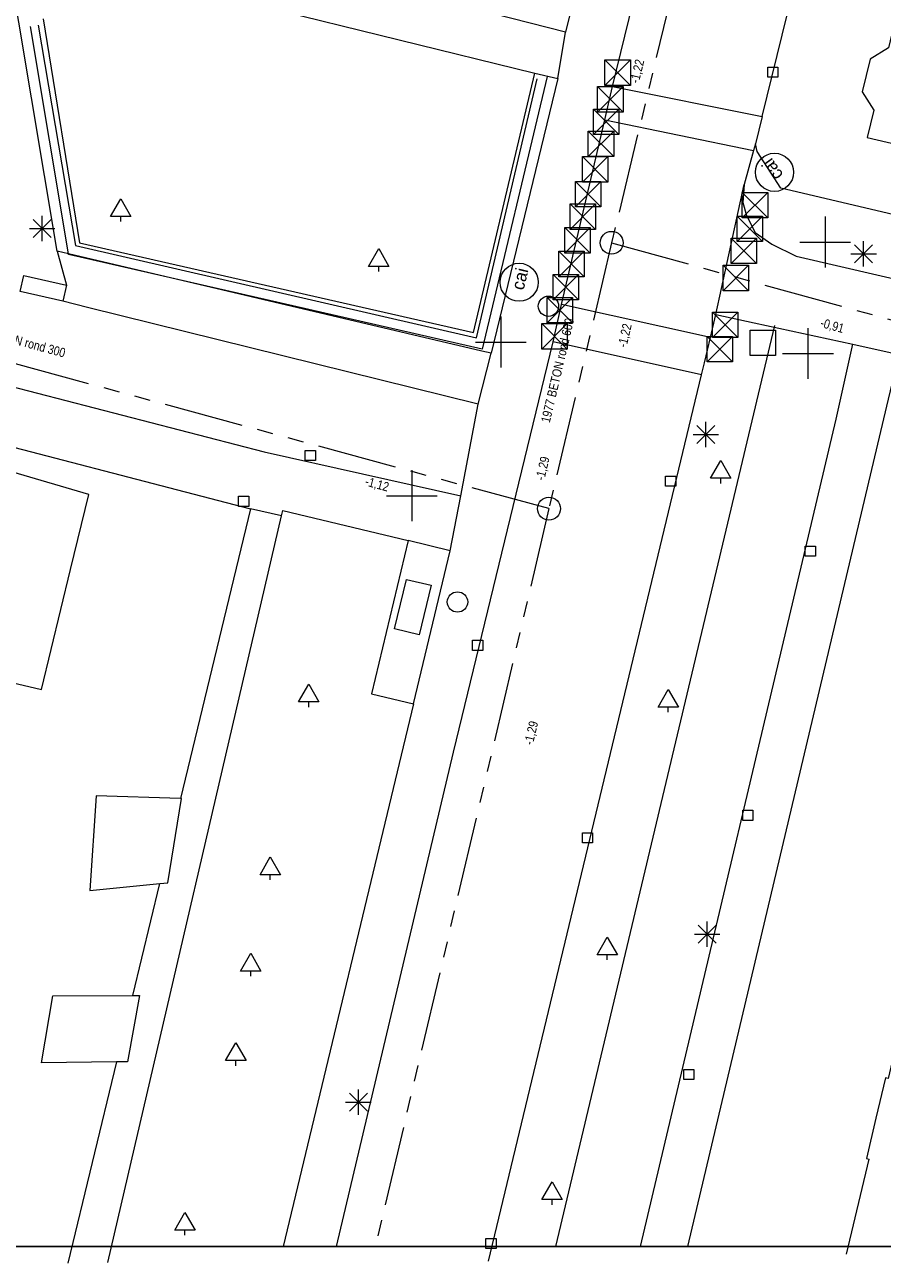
# Model space of a CAD drawing. Header units: millimetres. Extents: x 812 to 183790, y 13 to 580968.
# Tile 16 of 256: x 182613 to 182647, y 580301 to 580349. Entities that reach past the tile are written whole.
import ezdxf

# ---------------------------------------------------------------- set-up
doc = ezdxf.new("R2010")
doc.units = ezdxf.units.MM
doc.header["$LTSCALE"] = 5
for name, pattern in [('DGN1', [336.0003, 0, -336.0003]), ('DGN2', [448.0004, 224.0002, -224.0002]), ('DGN3', [672.0006, 448.0004, -224.0002]), ('PHANTOM2', [1.25, 0.625, -0.125, 0.125, -0.125, 0.125, -0.125])]:
    doc.linetypes.add(name, pattern=pattern)
for name, color, linetype, lineweight in [('(presentatie) Code LVGOHA (lijn of vlak) (zonder attributen) niet in de presentatietabel', 7, 'Continuous', 0), ('000 BOB begin', 252, 'Continuous', 13), ('000 BOB eind', 252, 'Continuous', 13), ('000 Specificaties_S', 252, 'Continuous', 13), ('046 GEMENGD STELSEL', 252, 'PHANTOM2', 0), ('afsluitpaal', 252, 'Continuous', 9), ('bank', 252, 'Continuous', 9), ('beheer openbare ruimte groenbeheer', 252, 'Continuous', 9), ('beheer openbare ruimte wegbeheer', 252, 'Continuous', 9), ('boom', 252, 'Continuous', 9), ('cai-kast', 252, 'Continuous', 9), ('Grens overig bouwwerk IMGEO uitbreiding populatie', 7, 'Continuous', 0), ('hek', 252, 'DGN3', 9), ('hoofdgebouw', 252, 'Continuous', 9), ('inspectie- rioolput', 252, 'Continuous', 9), ('kant verharding', 252, 'Continuous', 9), ('kolk', 252, 'Continuous', 9), ('lichtmast', 252, 'Continuous', 9), ('maaiveld', 6, 'Continuous', 0), ('sluitlijn', 252, 'DGN3', 9), ('verkeersbord', 252, 'Continuous', 9), ('waterleidingput', 252, 'Continuous', 9)]:
    doc.layers.add(name, color=color, linetype=linetype, lineweight=lineweight)
doc.layers.add('afval apart plaats', color=7, linetype='Continuous', lineweight=0, true_color=0x777c00)
doc.layers.add('scheidingsmuur', color=1, linetype='DGN1', lineweight=13, true_color=0xff0000)
doc.styles.add('Arial Narrow', font='Arial Narrow.shx')
doc.styles.add('Styledgn000', font='dgn000.shx')

# ---------------------------------------------------------------- blocks, each defined once
blk = doc.blocks.new('BOOM970')
at = {"layer": 'boom', "color": 251, "linetype": 'Continuous', "lineweight": 0, "true_color": 0x696969}
blk.add_line((0, -0.433), (0, -0.233), dxfattribs=at)
at = {"layer": 'boom', "color": 251, "linetype": 'Continuous', "lineweight": 0, "true_color": 0x696969, "flags": 128}
blk.add_lwpolyline([(-0.4, -0.233), (0, 0.467), (0.4, -0.233), (-0.4, -0.233)], dxfattribs=at)
blk = doc.blocks.new('SKOLK1325')
at = {"layer": 'kolk', "color": 251, "linetype": 'Continuous', "lineweight": 0, "true_color": 0x696969, "flags": 128}
blk.add_lwpolyline([(-0.2, 0.4), (0.2, 0.4), (0.2, 0), (-0.2, 0), (-0.2, 0.4)], dxfattribs=at)
blk = doc.blocks.new('SKOLK1371')
at = {"layer": 'kolk', "color": 251, "linetype": 'Continuous', "lineweight": 0, "true_color": 0x696969, "flags": 128}
blk.add_lwpolyline([(-0.2, 0.4), (0.2, 0.4), (0.2, 0), (-0.2, 0), (-0.2, 0.4)], dxfattribs=at)
blk = doc.blocks.new('SKOLK1539')
at = {"layer": 'kolk', "color": 251, "linetype": 'Continuous', "lineweight": 0, "true_color": 0x696969, "flags": 128}
blk.add_lwpolyline([(-0.2, 0.4), (0.2, 0.4), (0.2, 0), (-0.2, 0), (-0.2, 0.4)], dxfattribs=at)
blk = doc.blocks.new('HINDER390')
at = {"layer": 'afsluitpaal', "color": 251, "linetype": 'Continuous', "lineweight": 0, "true_color": 0x696969}
for p, q in [((-0.5, 0.5), (0.5, -0.5)), ((0.5, 0.5), (-0.5, -0.5))]:
    blk.add_line(p, q, dxfattribs=at)
at = {"layer": 'afsluitpaal', "color": 251, "linetype": 'Continuous', "lineweight": 0, "true_color": 0x696969, "flags": 128}
blk.add_lwpolyline([(-0.5, 0.5), (0.5, 0.5), (0.5, -0.5), (-0.5, -0.5), (-0.5, 0.5)], dxfattribs=at)
blk = doc.blocks.new('VERKB39')
at = {"layer": 'verkeersbord', "color": 251, "linetype": 'Continuous', "lineweight": 0, "true_color": 0x696969}
for p, q in [((0, 1), (0, -1)), ((-1, 0), (1, 0))]:
    blk.add_line(p, q, dxfattribs=at)
blk = doc.blocks.new('BOOM1245')
at = {"layer": 'boom', "color": 251, "linetype": 'Continuous', "lineweight": 0, "true_color": 0x696969}
blk.add_line((0, -0.433), (0, -0.233), dxfattribs=at)
at = {"layer": 'boom', "color": 251, "linetype": 'Continuous', "lineweight": 0, "true_color": 0x696969, "flags": 128}
blk.add_lwpolyline([(-0.4, -0.233), (0, 0.467), (0.4, -0.233), (-0.4, -0.233)], dxfattribs=at)
blk = doc.blocks.new('LANTP786')
at = {"layer": 'lichtmast', "color": 251, "linetype": 'Continuous', "lineweight": 0, "true_color": 0x696969}
for p, q in [((0, -0.5), (0, 0.5)), ((-0.5, 0), (0.5, 0.001)), ((0.354, -0.354), (-0.354, 0.354)), ((-0.354, -0.354), (0.354, 0.354))]:
    blk.add_line(p, q, dxfattribs=at)
blk = doc.blocks.new('HINDER438')
at = {"layer": 'afsluitpaal', "color": 251, "linetype": 'Continuous', "lineweight": 0, "true_color": 0x696969}
for p, q in [((-0.5, 0.5), (0.5, -0.5)), ((0.5, 0.5), (-0.5, -0.5))]:
    blk.add_line(p, q, dxfattribs=at)
at = {"layer": 'afsluitpaal', "color": 251, "linetype": 'Continuous', "lineweight": 0, "true_color": 0x696969, "flags": 128}
blk.add_lwpolyline([(-0.5, 0.5), (0.5, 0.5), (0.5, -0.5), (-0.5, -0.5), (-0.5, 0.5)], dxfattribs=at)
blk = doc.blocks.new('HINDER443')
at = {"layer": 'afsluitpaal', "color": 251, "linetype": 'Continuous', "lineweight": 0, "true_color": 0x696969}
for p, q in [((-0.5, 0.5), (0.5, -0.5)), ((0.5, 0.5), (-0.5, -0.5))]:
    blk.add_line(p, q, dxfattribs=at)
at = {"layer": 'afsluitpaal', "color": 251, "linetype": 'Continuous', "lineweight": 0, "true_color": 0x696969, "flags": 128}
blk.add_lwpolyline([(-0.5, 0.5), (0.5, 0.5), (0.5, -0.5), (-0.5, -0.5), (-0.5, 0.5)], dxfattribs=at)
blk = doc.blocks.new('SKOLK1885')
at = {"layer": 'kolk', "color": 251, "linetype": 'Continuous', "lineweight": 0, "true_color": 0x696969, "flags": 128}
blk.add_lwpolyline([(-0.2, 0.4), (0.2, 0.4), (0.2, 0), (-0.2, 0), (-0.2, 0.4)], dxfattribs=at)
blk = doc.blocks.new('SKOLK1891')
at = {"layer": 'kolk', "color": 251, "linetype": 'Continuous', "lineweight": 0, "true_color": 0x696969, "flags": 128}
blk.add_lwpolyline([(-0.2, 0.4), (0.2, 0.4), (0.2, 0), (-0.2, 0), (-0.2, 0.4)], dxfattribs=at)
blk = doc.blocks.new('HINDER455')
at = {"layer": 'afsluitpaal', "color": 251, "linetype": 'Continuous', "lineweight": 0, "true_color": 0x696969}
for p, q in [((-0.5, 0.5), (0.5, -0.5)), ((0.5, 0.5), (-0.5, -0.5))]:
    blk.add_line(p, q, dxfattribs=at)
at = {"layer": 'afsluitpaal', "color": 251, "linetype": 'Continuous', "lineweight": 0, "true_color": 0x696969, "flags": 128}
blk.add_lwpolyline([(-0.5, 0.5), (0.5, 0.5), (0.5, -0.5), (-0.5, -0.5), (-0.5, 0.5)], dxfattribs=at)
blk = doc.blocks.new('SKOLK2120')
at = {"layer": 'kolk', "color": 251, "linetype": 'Continuous', "lineweight": 0, "true_color": 0x696969, "flags": 128}
blk.add_lwpolyline([(-0.2, 0.4), (0.2, 0.4), (0.2, 0), (-0.2, 0), (-0.2, 0.4)], dxfattribs=at)
blk = doc.blocks.new('BOOM1706')
at = {"layer": 'boom', "color": 251, "linetype": 'Continuous', "lineweight": 0, "true_color": 0x696969}
blk.add_line((0, -0.433), (0, -0.233), dxfattribs=at)
at = {"layer": 'boom', "color": 251, "linetype": 'Continuous', "lineweight": 0, "true_color": 0x696969, "flags": 128}
blk.add_lwpolyline([(-0.4, -0.233), (0, 0.467), (0.4, -0.233), (-0.4, -0.233)], dxfattribs=at)
blk = doc.blocks.new('BOOM1817')
at = {"layer": 'boom', "color": 251, "linetype": 'Continuous', "lineweight": 0, "true_color": 0x696969}
blk.add_line((0, -0.433), (0, -0.233), dxfattribs=at)
at = {"layer": 'boom', "color": 251, "linetype": 'Continuous', "lineweight": 0, "true_color": 0x696969, "flags": 128}
blk.add_lwpolyline([(-0.4, -0.233), (0, 0.467), (0.4, -0.233), (-0.4, -0.233)], dxfattribs=at)
blk = doc.blocks.new('HINDER505')
at = {"layer": 'afsluitpaal', "color": 251, "linetype": 'Continuous', "lineweight": 0, "true_color": 0x696969}
for p, q in [((-0.5, 0.5), (0.5, -0.5)), ((0.5, 0.5), (-0.5, -0.5))]:
    blk.add_line(p, q, dxfattribs=at)
at = {"layer": 'afsluitpaal', "color": 251, "linetype": 'Continuous', "lineweight": 0, "true_color": 0x696969, "flags": 128}
blk.add_lwpolyline([(-0.5, 0.5), (0.5, 0.5), (0.5, -0.5), (-0.5, -0.5), (-0.5, 0.5)], dxfattribs=at)
blk = doc.blocks.new('VERKB160')
at = {"layer": 'verkeersbord', "color": 251, "linetype": 'Continuous', "lineweight": 0, "true_color": 0x696969}
for p, q in [((0, 1), (0, -1)), ((-1, 0), (1, 0))]:
    blk.add_line(p, q, dxfattribs=at)
blk = doc.blocks.new('SKOLK2598')
at = {"layer": 'kolk', "color": 251, "linetype": 'Continuous', "lineweight": 0, "true_color": 0x696969, "flags": 128}
blk.add_lwpolyline([(-0.2, 0.4), (0.2, 0.4), (0.2, 0), (-0.2, 0), (-0.2, 0.4)], dxfattribs=at)
blk = doc.blocks.new('BOOM2012')
at = {"layer": 'boom', "color": 251, "linetype": 'Continuous', "lineweight": 0, "true_color": 0x696969}
blk.add_line((0, -0.433), (0, -0.233), dxfattribs=at)
at = {"layer": 'boom', "color": 251, "linetype": 'Continuous', "lineweight": 0, "true_color": 0x696969, "flags": 128}
blk.add_lwpolyline([(-0.4, -0.233), (0, 0.467), (0.4, -0.233), (-0.4, -0.233)], dxfattribs=at)
blk = doc.blocks.new('CAITR182')
at = {"layer": 'cai-kast', "color": 251, "linetype": 'Continuous', "lineweight": 0, "true_color": 0x696969}
blk.add_circle((-0.014, 0.019), 0.75, dxfattribs=at)
at = {"layer": 'cai-kast', "color": 251, "linetype": 'Continuous', "lineweight": 0, "true_color": 0x696969, "insert": (-0.093, 0.13), "char_height": 0.5, "attachment_point": 5, "rotation": 125.5189, "line_spacing_factor": 0.8, "style": 'Styledgn000'}
blk.add_mtext('{\\C251;cai}', dxfattribs=at)
blk = doc.blocks.new('LANTP1165')
at = {"layer": 'lichtmast', "color": 251, "linetype": 'Continuous', "lineweight": 0, "true_color": 0x696969}
for p, q in [((0, -0.5), (0, 0.5)), ((-0.5, 0), (0.5, 0.001)), ((0.354, -0.354), (-0.354, 0.354)), ((-0.354, -0.354), (0.354, 0.354))]:
    blk.add_line(p, q, dxfattribs=at)
blk = doc.blocks.new('HINDER557')
at = {"layer": 'afsluitpaal', "color": 251, "linetype": 'Continuous', "lineweight": 0, "true_color": 0x696969}
for p, q in [((-0.5, 0.5), (0.5, -0.5)), ((0.5, 0.5), (-0.5, -0.5))]:
    blk.add_line(p, q, dxfattribs=at)
at = {"layer": 'afsluitpaal', "color": 251, "linetype": 'Continuous', "lineweight": 0, "true_color": 0x696969, "flags": 128}
blk.add_lwpolyline([(-0.5, 0.5), (0.5, 0.5), (0.5, -0.5), (-0.5, -0.5), (-0.5, 0.5)], dxfattribs=at)
blk = doc.blocks.new('BOOM2164')
at = {"layer": 'boom', "color": 251, "linetype": 'Continuous', "lineweight": 0, "true_color": 0x696969}
blk.add_line((0, -0.433), (0, -0.233), dxfattribs=at)
at = {"layer": 'boom', "color": 251, "linetype": 'Continuous', "lineweight": 0, "true_color": 0x696969, "flags": 128}
blk.add_lwpolyline([(-0.4, -0.233), (0, 0.467), (0.4, -0.233), (-0.4, -0.233)], dxfattribs=at)
blk = doc.blocks.new('LANTP1249')
at = {"layer": 'lichtmast', "color": 251, "linetype": 'Continuous', "lineweight": 0, "true_color": 0x696969}
for p, q in [((0, -0.5), (0, 0.5)), ((-0.5, 0), (0.5, 0.001)), ((0.354, -0.354), (-0.354, 0.354)), ((-0.354, -0.354), (0.354, 0.354))]:
    blk.add_line(p, q, dxfattribs=at)
blk = doc.blocks.new('CAITR208')
at = {"layer": 'cai-kast', "color": 251, "linetype": 'Continuous', "lineweight": 0, "true_color": 0x696969}
blk.add_circle((0.006, 0.023), 0.75, dxfattribs=at)
at = {"layer": 'cai-kast', "color": 251, "linetype": 'Continuous', "lineweight": 0, "true_color": 0x696969, "insert": (0.037, 0.156), "char_height": 0.5, "attachment_point": 5, "rotation": 76.5196, "line_spacing_factor": 0.8, "style": 'Styledgn000'}
blk.add_mtext('{\\C251;cai}', dxfattribs=at)
blk = doc.blocks.new('VERKB244')
at = {"layer": 'verkeersbord', "color": 251, "linetype": 'Continuous', "lineweight": 0, "true_color": 0x696969}
for p, q in [((0, 1), (0, -1)), ((-1, 0), (1, 0))]:
    blk.add_line(p, q, dxfattribs=at)
blk = doc.blocks.new('BOOM2389')
at = {"layer": 'boom', "color": 251, "linetype": 'Continuous', "lineweight": 0, "true_color": 0x696969}
blk.add_line((0, -0.433), (0, -0.233), dxfattribs=at)
at = {"layer": 'boom', "color": 251, "linetype": 'Continuous', "lineweight": 0, "true_color": 0x696969, "flags": 128}
blk.add_lwpolyline([(-0.4, -0.233), (0, 0.467), (0.4, -0.233), (-0.4, -0.233)], dxfattribs=at)
blk = doc.blocks.new('VERKB263')
at = {"layer": 'verkeersbord', "color": 251, "linetype": 'Continuous', "lineweight": 0, "true_color": 0x696969}
for p, q in [((0, 1), (0, -1)), ((-1, 0), (1, 0))]:
    blk.add_line(p, q, dxfattribs=at)
blk = doc.blocks.new('BOOM2586')
at = {"layer": 'boom', "color": 251, "linetype": 'Continuous', "lineweight": 0, "true_color": 0x696969}
blk.add_line((0, -0.433), (0, -0.233), dxfattribs=at)
at = {"layer": 'boom', "color": 251, "linetype": 'Continuous', "lineweight": 0, "true_color": 0x696969, "flags": 128}
blk.add_lwpolyline([(-0.4, -0.233), (0, 0.467), (0.4, -0.233), (-0.4, -0.233)], dxfattribs=at)
blk = doc.blocks.new('HINDER650')
at = {"layer": 'afsluitpaal', "color": 251, "linetype": 'Continuous', "lineweight": 0, "true_color": 0x696969}
for p, q in [((-0.5, 0.5), (0.5, -0.5)), ((0.5, 0.5), (-0.5, -0.5))]:
    blk.add_line(p, q, dxfattribs=at)
at = {"layer": 'afsluitpaal', "color": 251, "linetype": 'Continuous', "lineweight": 0, "true_color": 0x696969, "flags": 128}
blk.add_lwpolyline([(-0.5, 0.5), (0.5, 0.5), (0.5, -0.5), (-0.5, -0.5), (-0.5, 0.5)], dxfattribs=at)
blk = doc.blocks.new('HINDER657')
at = {"layer": 'afsluitpaal', "color": 251, "linetype": 'Continuous', "lineweight": 0, "true_color": 0x696969}
for p, q in [((-0.5, 0.5), (0.5, -0.5)), ((0.5, 0.5), (-0.5, -0.5))]:
    blk.add_line(p, q, dxfattribs=at)
at = {"layer": 'afsluitpaal', "color": 251, "linetype": 'Continuous', "lineweight": 0, "true_color": 0x696969, "flags": 128}
blk.add_lwpolyline([(-0.5, 0.5), (0.5, 0.5), (0.5, -0.5), (-0.5, -0.5), (-0.5, 0.5)], dxfattribs=at)
blk = doc.blocks.new('HINDER659')
at = {"layer": 'afsluitpaal', "color": 251, "linetype": 'Continuous', "lineweight": 0, "true_color": 0x696969}
for p, q in [((-0.5, 0.5), (0.5, -0.5)), ((0.5, 0.5), (-0.5, -0.5))]:
    blk.add_line(p, q, dxfattribs=at)
at = {"layer": 'afsluitpaal', "color": 251, "linetype": 'Continuous', "lineweight": 0, "true_color": 0x696969, "flags": 128}
blk.add_lwpolyline([(-0.5, 0.5), (0.5, 0.5), (0.5, -0.5), (-0.5, -0.5), (-0.5, 0.5)], dxfattribs=at)
blk = doc.blocks.new('HINDER675')
at = {"layer": 'afsluitpaal', "color": 251, "linetype": 'Continuous', "lineweight": 0, "true_color": 0x696969}
for p, q in [((-0.5, 0.5), (0.5, -0.5)), ((0.5, 0.5), (-0.5, -0.5))]:
    blk.add_line(p, q, dxfattribs=at)
at = {"layer": 'afsluitpaal', "color": 251, "linetype": 'Continuous', "lineweight": 0, "true_color": 0x696969, "flags": 128}
blk.add_lwpolyline([(-0.5, 0.5), (0.5, 0.5), (0.5, -0.5), (-0.5, -0.5), (-0.5, 0.5)], dxfattribs=at)
blk = doc.blocks.new('BOOM2784')
at = {"layer": 'boom', "color": 251, "linetype": 'Continuous', "lineweight": 0, "true_color": 0x696969}
blk.add_line((0, -0.433), (0, -0.233), dxfattribs=at)
at = {"layer": 'boom', "color": 251, "linetype": 'Continuous', "lineweight": 0, "true_color": 0x696969, "flags": 128}
blk.add_lwpolyline([(-0.4, -0.233), (0, 0.467), (0.4, -0.233), (-0.4, -0.233)], dxfattribs=at)
blk = doc.blocks.new('BOOM2828')
at = {"layer": 'boom', "color": 251, "linetype": 'Continuous', "lineweight": 0, "true_color": 0x696969}
blk.add_line((0, -0.433), (0, -0.233), dxfattribs=at)
at = {"layer": 'boom', "color": 251, "linetype": 'Continuous', "lineweight": 0, "true_color": 0x696969, "flags": 128}
blk.add_lwpolyline([(-0.4, -0.233), (0, 0.467), (0.4, -0.233), (-0.4, -0.233)], dxfattribs=at)
blk = doc.blocks.new('WATERP297')
at = {"layer": 'waterleidingput', "color": 251, "linetype": 'Continuous', "lineweight": 0, "true_color": 0x696969}
blk.add_circle((0, 0), 0.4, dxfattribs=at)
blk = doc.blocks.new('HINDER687')
at = {"layer": 'afsluitpaal', "color": 251, "linetype": 'Continuous', "lineweight": 0, "true_color": 0x696969}
for p, q in [((-0.5, 0.5), (0.5, -0.5)), ((0.5, 0.5), (-0.5, -0.5))]:
    blk.add_line(p, q, dxfattribs=at)
at = {"layer": 'afsluitpaal', "color": 251, "linetype": 'Continuous', "lineweight": 0, "true_color": 0x696969, "flags": 128}
blk.add_lwpolyline([(-0.5, 0.5), (0.5, 0.5), (0.5, -0.5), (-0.5, -0.5), (-0.5, 0.5)], dxfattribs=at)
blk = doc.blocks.new('SKOLK3805')
at = {"layer": 'kolk', "color": 251, "linetype": 'Continuous', "lineweight": 0, "true_color": 0x696969, "flags": 128}
blk.add_lwpolyline([(-0.2, 0.4), (0.2, 0.4), (0.2, 0), (-0.2, 0), (-0.2, 0.4)], dxfattribs=at)
blk = doc.blocks.new('HINDER720')
at = {"layer": 'afsluitpaal', "color": 251, "linetype": 'Continuous', "lineweight": 0, "true_color": 0x696969}
for p, q in [((-0.5, 0.5), (0.5, -0.5)), ((0.5, 0.5), (-0.5, -0.5))]:
    blk.add_line(p, q, dxfattribs=at)
at = {"layer": 'afsluitpaal', "color": 251, "linetype": 'Continuous', "lineweight": 0, "true_color": 0x696969, "flags": 128}
blk.add_lwpolyline([(-0.5, 0.5), (0.5, 0.5), (0.5, -0.5), (-0.5, -0.5), (-0.5, 0.5)], dxfattribs=at)
blk = doc.blocks.new('HINDER766')
at = {"layer": 'afsluitpaal', "color": 251, "linetype": 'Continuous', "lineweight": 0, "true_color": 0x696969}
for p, q in [((-0.5, 0.5), (0.5, -0.5)), ((0.5, 0.5), (-0.5, -0.5))]:
    blk.add_line(p, q, dxfattribs=at)
at = {"layer": 'afsluitpaal', "color": 251, "linetype": 'Continuous', "lineweight": 0, "true_color": 0x696969, "flags": 128}
blk.add_lwpolyline([(-0.5, 0.5), (0.5, 0.5), (0.5, -0.5), (-0.5, -0.5), (-0.5, 0.5)], dxfattribs=at)
blk = doc.blocks.new('LANTP1764')
at = {"layer": 'lichtmast', "color": 251, "linetype": 'Continuous', "lineweight": 0, "true_color": 0x696969}
for p, q in [((0, -0.5), (0, 0.5)), ((-0.5, 0), (0.5, 0.001)), ((0.354, -0.354), (-0.354, 0.354)), ((-0.354, -0.354), (0.354, 0.354))]:
    blk.add_line(p, q, dxfattribs=at)
blk = doc.blocks.new('HINDER781')
at = {"layer": 'afsluitpaal', "color": 251, "linetype": 'Continuous', "lineweight": 0, "true_color": 0x696969}
for p, q in [((-0.5, 0.5), (0.5, -0.5)), ((0.5, 0.5), (-0.5, -0.5))]:
    blk.add_line(p, q, dxfattribs=at)
at = {"layer": 'afsluitpaal', "color": 251, "linetype": 'Continuous', "lineweight": 0, "true_color": 0x696969, "flags": 128}
blk.add_lwpolyline([(-0.5, 0.5), (0.5, 0.5), (0.5, -0.5), (-0.5, -0.5), (-0.5, 0.5)], dxfattribs=at)
blk = doc.blocks.new('DUMMY118')
at = {"layer": 'afval apart plaats', "color": 251, "lineweight": 0, "true_color": 0x696969, "flags": 128}
blk.add_lwpolyline([(0.5, -0.5), (-0.5, -0.5), (-0.5, 0.5), (0.5, 0.5), (0.5, -0.5)], dxfattribs=at)
blk = doc.blocks.new('BOOM3287')
at = {"layer": 'boom', "color": 251, "linetype": 'Continuous', "lineweight": 0, "true_color": 0x696969}
blk.add_line((0, -0.433), (0, -0.233), dxfattribs=at)
at = {"layer": 'boom', "color": 251, "linetype": 'Continuous', "lineweight": 0, "true_color": 0x696969, "flags": 128}
blk.add_lwpolyline([(-0.4, -0.233), (0, 0.467), (0.4, -0.233), (-0.4, -0.233)], dxfattribs=at)
blk = doc.blocks.new('HINDER787')
at = {"layer": 'afsluitpaal', "color": 251, "linetype": 'Continuous', "lineweight": 0, "true_color": 0x696969}
for p, q in [((-0.5, 0.5), (0.5, -0.5)), ((0.5, 0.5), (-0.5, -0.5))]:
    blk.add_line(p, q, dxfattribs=at)
at = {"layer": 'afsluitpaal', "color": 251, "linetype": 'Continuous', "lineweight": 0, "true_color": 0x696969, "flags": 128}
blk.add_lwpolyline([(-0.5, 0.5), (0.5, 0.5), (0.5, -0.5), (-0.5, -0.5), (-0.5, 0.5)], dxfattribs=at)
blk = doc.blocks.new('LANTP1866')
at = {"layer": 'lichtmast', "color": 251, "linetype": 'Continuous', "lineweight": 0, "true_color": 0x696969}
for p, q in [((0, -0.5), (0, 0.5)), ((-0.5, 0), (0.5, 0.001)), ((0.354, -0.354), (-0.354, 0.354)), ((-0.354, -0.354), (0.354, 0.354))]:
    blk.add_line(p, q, dxfattribs=at)
blk = doc.blocks.new('HINDER801')
at = {"layer": 'afsluitpaal', "color": 251, "linetype": 'Continuous', "lineweight": 0, "true_color": 0x696969}
for p, q in [((-0.5, 0.5), (0.5, -0.5)), ((0.5, 0.5), (-0.5, -0.5))]:
    blk.add_line(p, q, dxfattribs=at)
at = {"layer": 'afsluitpaal', "color": 251, "linetype": 'Continuous', "lineweight": 0, "true_color": 0x696969, "flags": 128}
blk.add_lwpolyline([(-0.5, 0.5), (0.5, 0.5), (0.5, -0.5), (-0.5, -0.5), (-0.5, 0.5)], dxfattribs=at)
blk = doc.blocks.new('RIOOLP1381')
at = {"layer": 'inspectie- rioolput', "color": 251, "linetype": 'Continuous', "lineweight": 0, "true_color": 0x696969}
blk.add_circle((0, 0), 0.9, dxfattribs=at)
blk = doc.blocks.new('HINDER812')
at = {"layer": 'afsluitpaal', "color": 251, "linetype": 'Continuous', "lineweight": 0, "true_color": 0x696969}
for p, q in [((-0.5, 0.5), (0.5, -0.5)), ((0.5, 0.5), (-0.5, -0.5))]:
    blk.add_line(p, q, dxfattribs=at)
at = {"layer": 'afsluitpaal', "color": 251, "linetype": 'Continuous', "lineweight": 0, "true_color": 0x696969, "flags": 128}
blk.add_lwpolyline([(-0.5, 0.5), (0.5, 0.5), (0.5, -0.5), (-0.5, -0.5), (-0.5, 0.5)], dxfattribs=at)
blk = doc.blocks.new('HINDER819')
at = {"layer": 'afsluitpaal', "color": 251, "linetype": 'Continuous', "lineweight": 0, "true_color": 0x696969}
for p, q in [((-0.5, 0.5), (0.5, -0.5)), ((0.5, 0.5), (-0.5, -0.5))]:
    blk.add_line(p, q, dxfattribs=at)
at = {"layer": 'afsluitpaal', "color": 251, "linetype": 'Continuous', "lineweight": 0, "true_color": 0x696969, "flags": 128}
blk.add_lwpolyline([(-0.5, 0.5), (0.5, 0.5), (0.5, -0.5), (-0.5, -0.5), (-0.5, 0.5)], dxfattribs=at)
blk = doc.blocks.new('ZBANK125')
at = {"layer": 'bank', "color": 251, "linetype": 'DGN2', "lineweight": 0, "true_color": 0x696969}
blk.add_line((-0.72, -0.855), (-0.252, 1.089), dxfattribs=at)
at = {"layer": 'bank', "color": 251, "linetype": 'Continuous', "lineweight": 0, "true_color": 0x696969}
for p, q in [((-0.252, 1.089), (0.72, 0.855)), ((0.72, 0.855), (0.252, -1.089)), ((0.252, -1.089), (-0.72, -0.855))]:
    blk.add_line(p, q, dxfattribs=at)
blk = doc.blocks.new('WATERP398')
at = {"layer": 'waterleidingput', "color": 251, "linetype": 'Continuous', "lineweight": 0, "true_color": 0x696969}
blk.add_circle((0, 0), 0.4, dxfattribs=at)
blk = doc.blocks.new('RIOOLP1405')
at = {"layer": 'inspectie- rioolput', "color": 251, "linetype": 'Continuous', "lineweight": 0, "true_color": 0x696969}
blk.add_circle((0, 0), 0.9, dxfattribs=at)
blk = doc.blocks.new('SKOLK4685')
at = {"layer": 'kolk', "color": 251, "linetype": 'Continuous', "lineweight": 0, "true_color": 0x696969, "flags": 128}
blk.add_lwpolyline([(-0.2, 0.4), (0.2, 0.4), (0.2, 0), (-0.2, 0), (-0.2, 0.4)], dxfattribs=at)
blk = doc.blocks.new('SKOLK4723')
at = {"layer": 'kolk', "color": 251, "linetype": 'Continuous', "lineweight": 0, "true_color": 0x696969, "flags": 128}
blk.add_lwpolyline([(-0.2, 0.4), (0.2, 0.4), (0.2, 0), (-0.2, 0), (-0.2, 0.4)], dxfattribs=at)

msp = doc.modelspace()

# ---------------------------------------------------------------- linework, layer by layer
at = {"layer": '(presentatie) Code LVGOHA (lijn of vlak) (zonder attributen) niet in de presentatietabel', "color": 251, "lineweight": 0, "true_color": 0x696969, "flags": 128}
msp.add_lwpolyline([(182613.454, 580349.193), (182614.922, 580340.521), (182630.692, 580336.901), (182633.071, 580347.079)], dxfattribs=at)
at = {"layer": '(presentatie) Code LVGOHA (lijn of vlak) (zonder attributen) niet in de presentatietabel', "color": 251, "lineweight": 0, "true_color": 0x696969}
msp.add_lwpolyline([(182642.403, 580337.375), (182633.791, 580301.164)], dxfattribs=at)
at = {"ltscale": 0.2}
msp.add_lwpolyline([(182314.708, 580966.07), (183589.202, 580966.07), (183589.202, 580301.164), (182314.708, 580301.164)], close=True, dxfattribs=at)
msp.add_lwpolyline([(182314.708, 580966.07), (183589.202, 580966.07), (183589.202, 580301.164), (182314.708, 580301.164)], close=True, dxfattribs=at)
msp.add_lwpolyline([(182314.708, 580966.07), (183589.202, 580966.07), (183589.202, 580301.164), (182314.708, 580301.164)], close=True, dxfattribs=at)
at = {"layer": '046 GEMENGD STELSEL', "flags": 128}
for points in [[(182644.346, 580375.26), (182636.003, 580340.634)], [(182633.54, 580330.178), (182590.957, 580341.735)], [(182636.003, 580340.634), (182633.54, 580330.178)], [(182636.003, 580340.634), (182672.272, 580330.637)], [(182633.54, 580330.178), (182626.715, 580301.164)]]:
    msp.add_lwpolyline(points, dxfattribs=at)
at = {"layer": 'beheer openbare ruimte groenbeheer', "color": 251, "lineweight": 0, "true_color": 0x696969}
for points in [[(182613.662, 580349.445), (182615.083, 580340.63)], [(182630.577, 580337.111), (182632.985, 580347.31)], [(182615.083, 580340.63), (182630.577, 580337.111)]]:
    msp.add_lwpolyline(points, dxfattribs=at)
at = {"layer": 'beheer openbare ruimte wegbeheer', "color": 251, "lineweight": 0, "true_color": 0x696969, "flags": 128}
msp.add_lwpolyline([(182631.268, 580336.29), (182630.899, 580336.377), (182618.663, 580339.26), (182614.651, 580340.205), (182614.206, 580340.31)], dxfattribs=at)
at = {"layer": 'beheer openbare ruimte wegbeheer', "color": 251, "lineweight": 0, "true_color": 0x696969}
for points in [[(182614.206, 580340.31), (182614.578, 580338.966)], [(182630.763, 580334.283), (182631.268, 580336.29)], [(182629.657, 580328.526), (182630.072, 580330.686)]]:
    msp.add_lwpolyline(points, dxfattribs=at)
at = {"layer": 'Grens overig bouwwerk IMGEO uitbreiding populatie', "color": 251, "lineweight": 0, "true_color": 0x696969, "flags": 128}
for points in [[(182619.05, 580318.785), (182615.738, 580318.881), (182615.488, 580315.156)], [(182613.584, 580308.385), (182614.035, 580311.018), (182617.175, 580311.036)]]:
    msp.add_lwpolyline(points, dxfattribs=at)
at = {"layer": 'Grens overig bouwwerk IMGEO uitbreiding populatie', "color": 251, "lineweight": 0, "true_color": 0x696969}
for points in [[(182615.488, 580315.156), (182618.24, 580315.435)], [(182616.543, 580308.422), (182613.584, 580308.385)]]:
    msp.add_lwpolyline(points, dxfattribs=at)
at = {"layer": 'hek', "color": 251, "linetype": 'DGN3', "lineweight": 0, "true_color": 0x696969}
for points in [[(182614.651, 580340.205), (182613.162, 580349.139)], [(182633.473, 580347.168), (182630.916, 580336.45)]]:
    msp.add_lwpolyline(points, dxfattribs=at)
at = {"layer": 'hek', "color": 251, "linetype": 'DGN3', "lineweight": 0, "true_color": 0x696969, "flags": 128}
msp.add_lwpolyline([(182630.916, 580336.45), (182614.655, 580340.179), (182614.651, 580340.205)], dxfattribs=at)
at = {"layer": 'hoofdgebouw', "color": 251, "lineweight": 0, "true_color": 0x696969, "flags": 128}
for points in [[(182647.573, 580351.168), (182646.89, 580348.3), (182646.17, 580347.85), (182645.86, 580346.57), (182646.31, 580345.85), (182646.05, 580344.77), (182650.99, 580343.62), (182651.45, 580342.91), (182652.72, 580342.6), (182653.44, 580343.05), (182654.484, 580342.806)], [(182614.732, 580327.78), (182615.45, 580330.74), (182612.47, 580331.61), (182612.37, 580331.28), (182608.47, 580332.42)], [(182606.63, 580324.71), (182613.59, 580323.07), (182614.732, 580327.78)], [(182647.755, 580311.51), (182646.87, 580307.77), (182646.77, 580307.79), (182646.395, 580306.205)], [(182646.395, 580306.205), (182646.02, 580304.62), (182646.11, 580304.6), (182645.225, 580300.865)]]:
    msp.add_lwpolyline(points, dxfattribs=at)
at = {"layer": 'kant verharding', "color": 251, "lineweight": 0, "true_color": 0x696969}
for points in [[(182636.037, 580346.775), (182641.904, 580370.752)], [(182641.928, 580345.595), (182644.692, 580356.854), (182648.698, 580355.903)], [(182633.886, 580347.089), (182634.191, 580348.911)], [(182635.732, 580345.466), (182641.582, 580344.258)], [(182639.539, 580335.439), (182639.652, 580335.91), (182639.891, 580336.91), (182640.106, 580337.811), (182641.219, 580342.931)], [(182639.891, 580336.91), (182634.038, 580338.21)], [(182640.106, 580337.811), (182641.606, 580337.487), (182643.064, 580337.172), (182645.481, 580336.649)], [(182631.165, 580300.58), (182639.539, 580335.439), (182633.71, 580336.745)], [(182639.001, 580301.164), (182646.824, 580334.203), (182647.305, 580336.235)], [(182628.21, 580322.498), (182623.088, 580301.164)], [(182617.175, 580311.036), (182618.24, 580315.435)], [(182616.543, 580308.422), (182614.627, 580300.504)]]:
    msp.add_lwpolyline(points, dxfattribs=at)
at = {"layer": 'kant verharding', "color": 251, "lineweight": 0, "true_color": 0x696969, "flags": 128}
for points in [[(182634.81, 580351.44), (182634.191, 580348.911), (182622.864, 580351.82), (182623.952, 580356.499)], [(182614.206, 580340.31), (182612.697, 580349.307), (182612.178, 580352.397), (182622.318, 580349.932), (182632.985, 580347.31), (182633.886, 580347.089), (182631.268, 580336.29)], [(182625.185, 580301.164), (182629.786, 580320.596), (182633.71, 580336.745), (182634.038, 580338.21), (182635.732, 580345.466), (182636.037, 580346.775), (182641.928, 580345.595), (182641.654, 580344.522), (182641.582, 580344.258), (182641.219, 580342.931), (182641.157, 580342.221), (182641.301, 580341.71), (182641.646, 580341.044), (182642.3, 580340.576), (182643.258, 580340.104), (182672.476, 580333.342), (182675.34, 580331.264), (182675.894, 580330.95), (182677.753, 580330.28), (182678.574, 580333.912), (182672.294, 580335.1), (182672.066, 580333.833), (182672.164, 580333.628), (182672.476, 580333.342)], [(182680.677, 580338.028), (182679.778, 580338.311), (182678.896, 580334.77), (182671.449, 580336.082), (182667.35, 580336.975), (182642.658, 580342.788), (182641.721, 580344.229), (182641.654, 580344.522)], [(182593.769, 580301.164), (182593.584, 580310.949), (182592.38, 580310.968), (182591.992, 580312.194), (182591.967, 580316.972), (182592.246, 580318.543), (182593.44, 580318.578), (182593.178, 580332.506), (182593.157, 580334.971), (182593.279, 580335.967), (182593.677, 580336.709), (182594.135, 580337.09), (182595.085, 580337.27), (182603.4, 580337.32), (182622.346, 580332.41), (182630.072, 580330.686), (182630.763, 580334.283), (182615.393, 580338.088), (182614.435, 580338.333), (182612.747, 580338.716), (182612.89, 580339.349), (182614.578, 580338.966), (182614.435, 580338.333)], [(182637.144, 580301.164), (182644.828, 580333.7), (182645.481, 580336.649), (182647.305, 580336.235), (182659.145, 580333.481), (182658.71, 580331.53), (182659.66, 580331.31), (182660.086, 580333.262), (182666.025, 580331.881), (182665.53, 580329.94), (182670.573, 580328.696), (182664.061, 580301.164)], [(182603.443, 580334.522), (182603.831, 580334.473), (182609.304, 580333.421), (182621.806, 580330.175), (182619.05, 580318.785)], [(182616.203, 580300.53), (182623.026, 580329.892), (182623.075, 580330.104), (182628.005, 580328.922), (182626.558, 580322.894), (182628.21, 580322.498), (182629.657, 580328.526), (182628.005, 580328.922)]]:
    msp.add_lwpolyline(points, dxfattribs=at)
at = {"layer": 'maaiveld', "color": 251, "lineweight": 0, "true_color": 0x696969, "flags": 128}
for points in [[(182618.24, 580315.435), (182618.551, 580315.467), (182619.091, 580318.784), (182619.05, 580318.785)], [(182617.175, 580311.036), (182617.444, 580311.037), (182616.967, 580308.427), (182616.543, 580308.422)]]:
    msp.add_lwpolyline(points, dxfattribs=at)
at = {"layer": 'scheidingsmuur', "color": 251, "lineweight": 0, "ltscale": 0.1, "true_color": 0x696969, "flags": 128}
msp.add_lwpolyline([(182595.181, 580329.377), (182603.397, 580329.475), (182607.717, 580329.481), (182614.732, 580327.78)], dxfattribs=at)
at = {"layer": 'scheidingsmuur', "color": 251, "lineweight": 0, "ltscale": 0.1, "true_color": 0x696969}
msp.add_lwpolyline([(182652.384, 580304.787), (182646.395, 580306.205)], dxfattribs=at)
at = {"layer": 'sluitlijn', "color": 251, "lineweight": 0, "true_color": 0x696969}
msp.add_lwpolyline([(182623.026, 580329.892), (182621.806, 580330.175)], dxfattribs=at)

# ---------------------------------------------------------------- block references
at = {"color": 251, "linetype": 'Continuous', "lineweight": 0, "true_color": 0x696969}
for name, p in [('HINDER801', (182636.24, 580347.323)), ('SKOLK1885', (182642.339, 580347.141)), ('HINDER781', (182635.954, 580346.275)), ('HINDER390', (182635.787, 580345.389)), ('HINDER505', (182635.586, 580344.527)), ('CAITR182', (182642.421, 580343.386)), ('HINDER443', (182635.359, 580343.524)), ('HINDER557', (182635.086, 580342.547)), ('BOOM2784', (182616.708, 580341.898)), ('HINDER659', (182634.873, 580341.661)), ('HINDER438', (182641.64, 580342.112)), ('LANTP1249', (182613.619, 580341.2)), ('HINDER675', (182641.438, 580341.18)), ('VERKB244', (182644.4, 580340.664)), ('HINDER455', (182634.659, 580340.729)), ('HINDER766', (182641.201, 580340.319)), ('LANTP1165', (182645.912, 580340.195)), ('BOOM2012', (182626.846, 580339.938)), ('HINDER720', (182634.422, 580339.798)), ('CAITR208', (182632.363, 580339.059)), ('HINDER657', (182640.891, 580339.248)), ('HINDER687', (182634.208, 580338.889)), ('WATERP398', (182633.521, 580338.139)), ('HINDER819', (182633.971, 580337.98)), ('HINDER787', (182640.464, 580337.407)), ('VERKB160', (182631.65, 580336.73)), ('HINDER812', (182633.755, 580336.955)), ('VERKB39', (182643.72, 580336.278)), ('HINDER650', (182640.261, 580336.451)), ('LANTP786', (182639.705, 580333.097)), ('SKOLK2598', (182624.162, 580332.07)), ('BOOM1245', (182640.292, 580331.604)), ('VERKB263', (182628.151, 580330.686)), ('SKOLK1325', (182638.324, 580331.06)), ('SKOLK1371', (182621.535, 580330.269)), ('SKOLK4685', (182643.815, 580328.304)), ('ZBANK125', (182628.192, 580326.309)), ('WATERP297', (182629.945, 580326.508)), ('SKOLK1539', (182630.741, 580324.605)), ('BOOM3287', (182624.094, 580322.809)), ('BOOM1817', (182638.228, 580322.602)), ('SKOLK2120', (182641.357, 580317.917)), ('SKOLK4723', (182635.057, 580317.035)), ('BOOM1706', (182622.583, 580316.015)), ('LANTP1764', (182639.759, 580313.442)), ('BOOM2389', (182635.833, 580312.862)), ('BOOM2586', (182621.814, 580312.228)), ('BOOM970', (182621.23, 580308.703)), ('SKOLK3805', (182639.04, 580307.728)), ('LANTP1866', (182626.048, 580306.84)), ('BOOM2828', (182633.663, 580303.237)), ('BOOM2164', (182619.229, 580302.037)), ('SKOLK1891', (182631.262, 580301.08))]:
    msp.add_blockref(name, p, dxfattribs=at)
at = {"color": 251, "linetype": 'Continuous', "lineweight": 0, "true_color": 0x696969, "xscale": 0.5, "yscale": 0.5}
for name, p in [('RIOOLP1381', (182636.003, 580340.634)), ('RIOOLP1405', (182633.54, 580330.178))]:
    msp.add_blockref(name, p, dxfattribs=at)
at = {"color": 251, "lineweight": 0, "true_color": 0x696969}
msp.add_blockref('DUMMY118', (182641.945, 580336.7), dxfattribs=at)

# ---------------------------------------------------------------- texts
at = {"layer": '000 BOB begin', "char_height": 0.36, "attachment_point": 5, "line_spacing_factor": 0.6, "style": 'Arial Narrow'}
for s, insert, rotation in [('-1,22', (182636.549, 580336.982), 76.7763), ('-0,91', (182644.671, 580337.348), 344.5301), ('-1,12', (182626.775, 580331.113), 344.5301), ('-1,29', (182632.87, 580321.352), 76.7763)]:
    msp.add_mtext(s, dxfattribs=dict(at, insert=insert, rotation=rotation))
at = {"layer": '000 BOB eind', "char_height": 0.36, "attachment_point": 5, "line_spacing_factor": 0.6, "style": 'Arial Narrow'}
for s, insert, rotation in [('-1,22', (182637.039, 580347.372), 76.2034), ('-1,29', (182633.318, 580331.754), 76.7763)]:
    msp.add_mtext(s, dxfattribs=dict(at, insert=insert, rotation=rotation))
at = {"layer": '000 Specificaties_S', "char_height": 0.36, "attachment_point": 5, "line_spacing_factor": 0.6, "style": 'Arial Narrow'}
for s, insert, rotation in [('1977 BETON rond 600', (182633.879, 580335.616), 76.7451), ('1979 BETON rond 300', (182612.493, 580336.84), 344.8157)]:
    msp.add_mtext(s, dxfattribs=dict(at, insert=insert, rotation=rotation))

doc.saveas('drawing.dxf')
